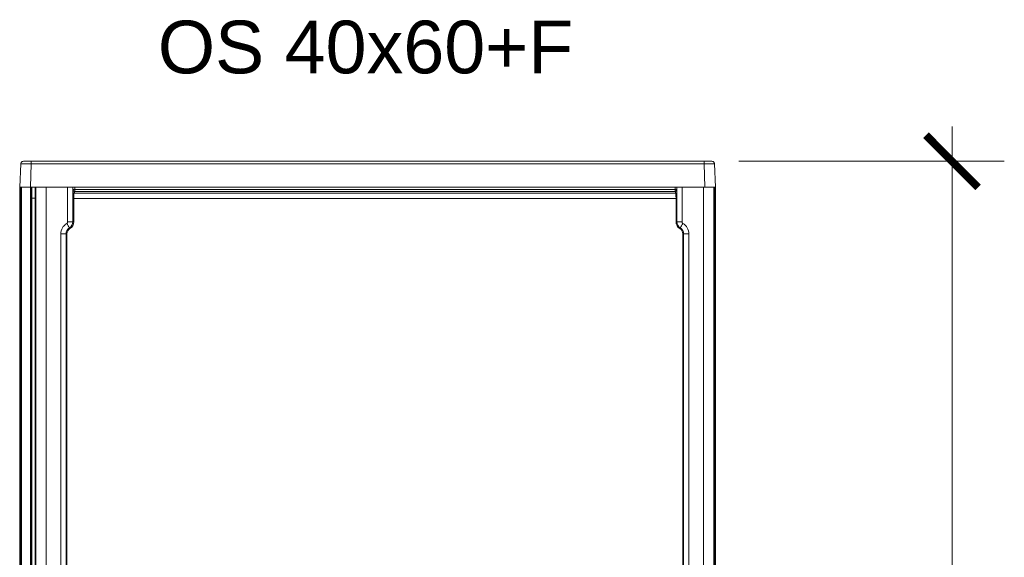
# Model space of a CAD drawing. Header units: millimetres. Extents: x 8901 to 12997, y -34 to 2093.
# Tile 18 of 18: x 12431 to 12997, y 1784 to 2093. Entities that reach past the tile are written whole.
import ezdxf

# ---------------------------------------------------------------- set-up
doc = ezdxf.new("R2010")
doc.units = ezdxf.units.MM
doc.header["$MEASUREMENT"] = 0
doc.layers.get('DEFPOINTS').update_dxf_attribs({"color": 6})
doc.layers.add('SCHEMAT', color=7, linetype='Continuous', lineweight=9)
doc.styles.add('ArialN', font='ARIALN.TTF')
doc.styles.add('STYLEARIAL', font='arial.ttf')
doc.dimstyles.new('Skala 20', dxfattribs={"dimscale": 20, "dimtxt": 1.5, "dimasz": 1.5, "dimexe": 1.5, "dimexo": 1, "dimtad": 1, "dimdec": 1, "dimrnd": 1, "dimdsep": 46, "dimtxsty": 'ArialN', "dimblk": 'ARCHTICK', "dimcen": 2.5, "dimdle": 1, "dimclrd": 256, "dimclrt": 256, "dimadec": 0, "dimazin": 0, "dimtfac": 1, "dimtdec": 1, "dimtmove": 0, "dimatfit": 3, "dimfxl": 1, "dimlwd": -1, "dimlwe": -1, "dimarcsym": 0})

# ---------------------------------------------------------------- blocks, each defined once
blk = doc.blocks.new('_ArchTick')
at = {"color": 0, "linetype": 'ByBlock', "const_width": 0.15}
blk.add_lwpolyline([(-0.5, -0.5), (0.5, 0.5)], dxfattribs=at)
blk = doc.blocks.new('*D14')
at = {"layer": 'DEFPOINTS', "color": 0, "lineweight": -2, "ltscale": 2, "transparency": 16777216}
for p in [(12824.77, 2011.45), (12967.36, 2011.45), (12805.09, 1386.41)]:
    blk.add_point(p, dxfattribs=at)
at = {"layer": 'SCHEMAT', "ltscale": 2, "transparency": 16777216}
blk.add_line((12967.36, 1366.41), (12967.36, 2031.45), dxfattribs=at)
at = {"layer": 'SCHEMAT', "color": 0, "ltscale": 2, "transparency": 16777216}
for p, q in [((12844.77, 2011.45), (12997.36, 2011.45)), ((12825.09, 1386.41), (12997.36, 1386.41))]:
    blk.add_line(p, q, dxfattribs=at)
at = {"layer": 'SCHEMAT', "ltscale": 2, "transparency": 16777216, "xscale": 30, "yscale": 30, "zscale": 30}
for p, rotation in [((12967.36, 2011.45), 90), ((12967.36, 1386.41), 270)]:
    blk.add_blockref('_ArchTick', p, dxfattribs=dict(at, rotation=rotation))
at = {"layer": 'SCHEMAT', "lineweight": -2, "ltscale": 2, "transparency": 16777216, "insert": (12939.54, 1698.93), "char_height": 30, "attachment_point": 5, "rotation": 90, "style": 'ArialN'}
blk.add_mtext('625', dxfattribs=at)

msp = doc.modelspace()

# ---------------------------------------------------------------- linework, layer by layer
at = {"layer": 'SCHEMAT'}
for p, q in [((12431.98, 2009.99), (12431.52, 1996.61)), ((12432.04, 2010.37), (12431.98, 2009.99)), ((12432.14, 2010), (12431.98, 2009.99)), ((12432.14, 2010), (12431.98, 2009.99)), ((12432.2, 2010.72), (12432.04, 2010.37)), ((12432.58, 2010.01), (12432.14, 2010)), ((12432.44, 2011.02), (12432.2, 2010.72)), ((12432.75, 2011.26), (12432.44, 2011.02)), ((12432.84, 2010.01), (12432.58, 2010)), ((12433.11, 2011.4), (12432.75, 2011.26)), ((12433.27, 2010.01), (12432.8, 2010.01)), ((12433.27, 2010.01), (12432.84, 2010.01)), ((12433.5, 2011.45), (12433.11, 2011.4)), ((12434.14, 2010.01), (12433.27, 2010.01)), ((12433.64, 2010.01), (12433.27, 2010.01)), ((12433.63, 2011.45), (12433.5, 2011.45)), ((12434.01, 2011.45), (12433.63, 2011.45)), ((12433.78, 2010.01), (12433.64, 2010.01)), ((12434.14, 2010.01), (12433.78, 2010.01)), ((12434.15, 2010.01), (12433.86, 2010.01)), ((12434.62, 2011.45), (12434.01, 2011.45)), ((12434.15, 2010.01), (12434.14, 2010.01)), ((12434.34, 2010), (12434.14, 2010.01)), ((12434.15, 2010.01), (12434.15, 2010.01)), ((12434.87, 2010.01), (12434.34, 2010)), ((12435.43, 2011.45), (12434.62, 2011.45)), ((12434.91, 2010.01), (12434.85, 2010.01)), ((12435.21, 2010), (12434.87, 2010.01)), ((12435.22, 2010.01), (12435.22, 2010.01)), ((12435.52, 2010.01), (12435.22, 2010)), ((12436.39, 2011.45), (12435.43, 2011.45)), ((12436.46, 2010), (12435.49, 2010.01)), ((12436.14, 2010), (12435.52, 2010.01)), ((12436.46, 2010), (12436.14, 2010)), ((12437.2, 2011.45), (12436.39, 2011.45)), ((12436.69, 2010), (12436.46, 2010)), ((12436.83, 2010), (12436.69, 2010)), ((12437.23, 2010), (12436.83, 2010)), ((12438.04, 2011.45), (12437.2, 2011.45)), ((12438.04, 2009.99), (12437.23, 2010)), ((12438.04, 2009.99), (12437.23, 2010)), ((12438.04, 2009.99), (12437.57, 1996.61)), ((12438.04, 2009.99), (12437.57, 1996.61)), ((12438.04, 2011.45), (12824.77, 2011.45)), ((12438.04, 2011.4), (12438.04, 2011.45)), ((12438.04, 2011.4), (12438.04, 2011.45)), ((12438.04, 2011.26), (12438.04, 2011.4)), ((12438.04, 2011.26), (12438.04, 2011.4)), ((12438.04, 2011.02), (12438.04, 2011.26)), ((12438.04, 2011.02), (12438.04, 2011.26)), ((12438.04, 2010.72), (12438.04, 2011.02)), ((12438.04, 2010.72), (12438.04, 2011.02)), ((12438.04, 2010.37), (12438.04, 2010.72)), ((12438.04, 2010.37), (12438.04, 2010.72)), ((12438.04, 2009.99), (12438.04, 2010.37)), ((12438.04, 2009.99), (12438.04, 2010.37)), ((12438.04, 2009.99), (12824.77, 2009.99)), ((12438.04, 2009.99), (12824.77, 2009.99)), ((12824.77, 2011.4), (12824.77, 2011.45)), ((12824.77, 2011.4), (12824.77, 2011.45)), ((12824.77, 2011.45), (12825.61, 2011.45)), ((12824.77, 2011.26), (12824.77, 2011.4)), ((12824.77, 2011.26), (12824.77, 2011.4)), ((12824.77, 2011.02), (12824.77, 2011.26)), ((12824.77, 2011.02), (12824.77, 2011.26)), ((12824.77, 2010.72), (12824.77, 2011.02)), ((12824.77, 2010.72), (12824.77, 2011.02)), ((12824.77, 2010.37), (12824.77, 2010.72)), ((12824.77, 2010.37), (12824.77, 2010.72)), ((12824.77, 2009.99), (12824.77, 2010.37)), ((12824.77, 2009.99), (12824.77, 2010.37)), ((12824.77, 2009.99), (12825.58, 2010)), ((12824.77, 2009.99), (12825.58, 2010)), ((12824.77, 2009.99), (12825.24, 1996.61)), ((12824.77, 2009.99), (12825.24, 1996.61)), ((12825.58, 2010), (12825.97, 2010)), ((12825.61, 2011.45), (12826.41, 2011.45)), ((12825.97, 2010), (12826.12, 2010)), ((12826.12, 2010), (12826.35, 2010)), ((12826.35, 2010), (12827.31, 2010.01)), ((12826.35, 2010), (12826.67, 2010)), ((12826.41, 2011.45), (12827.37, 2011.45)), ((12826.67, 2010), (12827.29, 2010.01)), ((12827.29, 2010.01), (12827.59, 2010)), ((12827.37, 2011.45), (12828.19, 2011.45)), ((12827.59, 2010.01), (12827.59, 2010.01)), ((12827.59, 2010), (12827.93, 2010.01)), ((12827.9, 2010.01), (12827.96, 2010.01)), ((12827.93, 2010.01), (12828.46, 2010)), ((12828.19, 2011.45), (12828.8, 2011.45)), ((12828.46, 2010), (12828.66, 2010.01)), ((12828.66, 2010.01), (12828.66, 2010.01)), ((12828.66, 2010.01), (12829.54, 2010.01)), ((12828.66, 2010.01), (12828.66, 2010.01)), ((12828.66, 2010.01), (12828.94, 2010.01)), ((12828.66, 2010.01), (12829.03, 2010.01)), ((12828.8, 2011.45), (12829.18, 2011.45)), ((12829.03, 2010.01), (12829.17, 2010.01)), ((12829.17, 2010.01), (12829.54, 2010.01)), ((12829.18, 2011.45), (12829.31, 2011.45)), ((12829.31, 2011.45), (12829.69, 2011.4)), ((12829.54, 2010.01), (12830.01, 2010.01)), ((12829.54, 2010.01), (12829.97, 2010.01)), ((12829.69, 2011.4), (12830.06, 2011.26)), ((12829.97, 2010.01), (12830.22, 2010)), ((12830.06, 2011.26), (12830.37, 2011.02)), ((12830.17, 2010.19), (12830.22, 2010)), ((12830.22, 2010.01), (12830.48, 2010.28)), ((12830.22, 2010.01), (12830.67, 2010)), ((12830.22, 2010.01), (12830.55, 2010.01)), ((12830.27, 2010.05), (12830.55, 2010.01)), ((12830.37, 2011.02), (12830.61, 2010.72)), ((12830.46, 2010.26), (12830.48, 2010.28)), ((12830.55, 2010.01), (12830.67, 2010)), ((12830.61, 2010.72), (12830.76, 2010.37)), ((12830.67, 2010), (12830.83, 2009.99)), ((12830.67, 2010), (12830.83, 2009.99)), ((12830.76, 2010.37), (12830.83, 2009.99)), ((12830.83, 2009.99), (12831.29, 1996.61)), ((12431.52, 1996.61), (12431.38, 1992.77)), ((12431.52, 1996.61), (12431.38, 1992.77)), ((12431.79, 1992.77), (12431.38, 1992.77)), ((12431.38, 1992.77), (12431.38, 1992.77)), ((12431.79, 1992.77), (12431.38, 1992.77)), ((12431.38, 1992.77), (12431.38, 1992.77)), ((12431.38, 1992.77), (12431.38, 1405.09)), ((12431.69, 1996.61), (12431.52, 1996.61)), ((12431.69, 1996.61), (12431.52, 1996.61)), ((12432.19, 1996.61), (12431.69, 1996.61)), ((12432.19, 1996.61), (12431.69, 1996.61)), ((12431.79, 1992.77), (12431.79, 1996.61)), ((12431.79, 1992.77), (12431.79, 1996.61)), ((12431.88, 1992.77), (12431.79, 1992.77)), ((12431.88, 1992.77), (12431.79, 1992.77)), ((12431.99, 1992.77), (12431.88, 1992.77)), ((12431.88, 1992.77), (12431.88, 1405.09)), ((12431.99, 1992.77), (12431.88, 1992.77)), ((12431.88, 1992.77), (12431.88, 1405.09)), ((12431.99, 1402.87), (12431.99, 1996.61)), ((12431.99, 1402.87), (12431.99, 1996.61)), ((12432.92, 1996.61), (12432.19, 1996.61)), ((12432.92, 1996.61), (12432.19, 1996.61)), ((12432.34, 1996.61), (12432.34, 1402.87)), ((12432.34, 1996.61), (12432.34, 1402.87)), ((12433.88, 1996.61), (12432.92, 1996.61)), ((12433.88, 1996.61), (12432.92, 1996.61)), ((12435, 1996.61), (12433.88, 1996.61)), ((12435, 1996.61), (12433.88, 1996.61)), ((12436.2, 1996.61), (12435, 1996.61)), ((12436.89, 1996.61), (12436.2, 1996.61)), ((12437.57, 1996.61), (12436.89, 1996.61)), ((12437.68, 1996.61), (12437.68, 1402.87)), ((12437.68, 1996.61), (12437.68, 1402.87)), ((12438.04, 1402.87), (12438.04, 1996.61)), ((12438.04, 1996.61), (12825.24, 1996.61)), ((12438.39, 1402.87), (12438.39, 1996.61)), ((12438.39, 1402.87), (12438.39, 1996.61)), ((12440.26, 1996.61), (12440.26, 1402.87)), ((12440.61, 1402.87), (12440.61, 1996.61)), ((12440.61, 1402.87), (12440.61, 1996.61)), ((12446.66, 1996.61), (12446.66, 1402.87)), ((12446.66, 1996.61), (12446.66, 1402.87)), ((12458.94, 1976.66), (12458.94, 1996.61)), ((12458.94, 1976.66), (12458.94, 1996.61)), ((12461.97, 1996.61), (12461.97, 1991.9)), ((12461.97, 1995.18), (12462, 1995.18)), ((12461.97, 1995.18), (12462, 1994.92)), ((12461.97, 1993.59), (12461.97, 1993.54)), ((12461.97, 1993.54), (12461.98, 1993.48)), ((12461.98, 1993.48), (12462.01, 1993.38)), ((12462, 1995.18), (12462.1, 1995.18)), ((12462, 1994.92), (12462.1, 1994.68)), ((12462.01, 1993.38), (12462.07, 1993.29)), ((12462.07, 1993.29), (12462.14, 1993.21)), ((12462.1, 1995.18), (12462.26, 1995.18)), ((12462.1, 1994.68), (12462.26, 1994.47)), ((12462.14, 1993.21), (12462.24, 1993.15)), ((12462.24, 1993.15), (12462.35, 1993.1)), ((12462.26, 1995.18), (12462.47, 1995.18)), ((12462.26, 1994.47), (12462.47, 1994.31)), ((12462.35, 1993.1), (12462.47, 1993.09)), ((12462.47, 1995.18), (12462.72, 1995.18)), ((12462.47, 1994.31), (12462.72, 1994.21)), ((12462.47, 1993.09), (12462.72, 1993.63)), ((12462.47, 1993.09), (12462.72, 1993.63)), ((12462.47, 1993.09), (12462.47, 1992.84)), ((12462.47, 1993.09), (12808.61, 1993.09)), ((12462.47, 1993.09), (12808.61, 1993.09)), ((12462.47, 1992.84), (12462.47, 1992.34)), ((12462.47, 1992.34), (12462.47, 1991.64)), ((12462.72, 1995.18), (12462.98, 1995.18)), ((12462.72, 1994.21), (12462.84, 1994.18)), ((12462.72, 1993.63), (12462.98, 1994.18)), ((12462.72, 1993.63), (12462.98, 1994.18)), ((12462.84, 1994.18), (12462.98, 1994.18)), ((12462.98, 1996.61), (12462.98, 1995.18)), ((12462.98, 1996.61), (12462.98, 1995.18)), ((12462.98, 1995.18), (12808.1, 1995.18)), ((12462.98, 1995.18), (12808.1, 1995.18)), ((12462.98, 1994.89), (12462.98, 1995.18)), ((12462.98, 1994.63), (12462.98, 1994.89)), ((12462.98, 1994.41), (12462.98, 1994.63)), ((12462.98, 1994.25), (12462.98, 1994.41)), ((12462.98, 1994.18), (12462.98, 1994.25)), ((12462.98, 1994.18), (12808.1, 1994.18)), ((12462.98, 1994.18), (12808.1, 1994.18)), ((12808.1, 1995.18), (12808.1, 1996.61)), ((12808.1, 1995.18), (12808.1, 1996.61)), ((12808.1, 1995.18), (12808.36, 1995.18)), ((12808.1, 1994.89), (12808.1, 1995.18)), ((12808.1, 1994.63), (12808.1, 1994.89)), ((12808.1, 1994.41), (12808.1, 1994.63)), ((12808.1, 1994.25), (12808.1, 1994.41)), ((12808.1, 1994.18), (12808.1, 1994.25)), ((12808.1, 1994.18), (12808.35, 1994.21)), ((12808.1, 1994.18), (12808.36, 1993.63)), ((12808.1, 1994.18), (12808.36, 1993.63)), ((12808.35, 1994.21), (12808.57, 1994.29)), ((12808.36, 1995.18), (12808.61, 1995.18)), ((12808.36, 1993.63), (12808.61, 1993.09)), ((12808.36, 1993.63), (12808.61, 1993.09)), ((12808.57, 1994.29), (12808.76, 1994.42)), ((12808.61, 1995.18), (12808.82, 1995.18)), ((12808.61, 1993.09), (12808.74, 1993.11)), ((12808.61, 1992.84), (12808.61, 1993.09)), ((12808.61, 1992.34), (12808.61, 1992.84)), ((12808.61, 1991.64), (12808.61, 1992.34)), ((12808.74, 1993.11), (12808.86, 1993.15)), ((12808.76, 1994.42), (12808.91, 1994.58)), ((12808.82, 1995.18), (12808.98, 1995.18)), ((12808.86, 1993.15), (12808.96, 1993.23)), ((12808.91, 1994.58), (12809.02, 1994.77)), ((12808.96, 1993.23), (12809.04, 1993.34)), ((12808.98, 1995.18), (12809.08, 1995.18)), ((12809.02, 1994.77), (12809.09, 1994.97)), ((12809.04, 1993.34), (12809.1, 1993.46)), ((12809.08, 1995.18), (12809.11, 1995.18)), ((12809.09, 1994.97), (12809.11, 1995.07)), ((12809.1, 1993.46), (12809.11, 1993.59)), ((12809.11, 1991.9), (12809.11, 1996.61)), ((12809.11, 1995.07), (12809.11, 1995.18)), ((12812.14, 1996.61), (12812.14, 1976.66)), ((12812.14, 1996.61), (12812.14, 1976.66)), ((12824.42, 1402.87), (12824.42, 1996.61)), ((12824.42, 1402.87), (12824.42, 1996.61)), ((12825.24, 1996.61), (12825.92, 1996.61)), ((12825.92, 1996.61), (12826.61, 1996.61)), ((12826.61, 1996.61), (12827.81, 1996.61)), ((12827.81, 1996.61), (12828.93, 1996.61)), ((12828.93, 1996.61), (12829.89, 1996.61)), ((12829.89, 1996.61), (12830.62, 1996.61)), ((12830.47, 1996.61), (12830.47, 1402.87)), ((12830.47, 1996.61), (12830.47, 1402.87)), ((12830.62, 1996.61), (12831.12, 1996.61)), ((12830.82, 1402.87), (12830.82, 1996.61)), ((12830.82, 1402.87), (12830.82, 1996.61)), ((12830.82, 1992.77), (12830.92, 1992.77)), ((12830.92, 1992.77), (12830.92, 1405.09)), ((12830.92, 1992.77), (12831.02, 1992.77)), ((12830.92, 1992.77), (12830.92, 1405.09)), ((12831.02, 1992.77), (12831.02, 1996.61)), ((12831.02, 1992.77), (12831.43, 1992.77)), ((12831.12, 1996.61), (12831.29, 1996.61)), ((12831.29, 1996.61), (12831.43, 1992.77)), ((12831.43, 1992.77), (12831.43, 1992.77)), ((12831.43, 1992.77), (12831.43, 1405.09)), ((12438.04, 1990.25), (12438.36, 1990.25)), ((12438.36, 1990.25), (12438.89, 1990.25)), ((12438.89, 1990.25), (12439.38, 1990.25)), ((12439.38, 1990.25), (12439.81, 1990.25)), ((12439.81, 1990.25), (12440.13, 1990.25)), ((12440.13, 1990.25), (12440.26, 1990.25)), ((12461.94, 1990.71), (12461.96, 1991.32)), ((12461.94, 1990.08), (12461.94, 1990.71)), ((12461.94, 1976.66), (12461.94, 1990.08)), ((12461.94, 1990.08), (12461.98, 1990.08)), ((12461.94, 1976.66), (12461.94, 1990.08)), ((12461.96, 1991.32), (12461.97, 1991.9)), ((12461.98, 1990.08), (12462.05, 1990.08)), ((12462.05, 1990.08), (12462.16, 1990.08)), ((12462.16, 1990.08), (12462.29, 1990.08)), ((12462.29, 1990.08), (12462.44, 1990.08)), ((12462.44, 1990.63), (12462.46, 1991.15)), ((12462.44, 1990.08), (12462.44, 1990.63)), ((12462.44, 1990.08), (12808.64, 1990.08)), ((12462.44, 1990.08), (12462.44, 1976.66)), ((12462.44, 1990.08), (12462.44, 1976.66)), ((12462.44, 1990.08), (12808.64, 1990.08)), ((12462.46, 1991.15), (12462.47, 1991.64)), ((12808.61, 1991.64), (12808.62, 1991.15)), ((12808.62, 1991.15), (12808.64, 1990.63)), ((12808.64, 1990.63), (12808.64, 1990.08)), ((12808.64, 1990.08), (12808.79, 1990.08)), ((12808.64, 1976.66), (12808.64, 1990.08)), ((12808.64, 1976.66), (12808.64, 1990.08)), ((12808.79, 1990.08), (12808.92, 1990.08)), ((12808.92, 1990.08), (12809.03, 1990.08)), ((12809.03, 1990.08), (12809.1, 1990.08)), ((12809.1, 1990.08), (12809.14, 1990.08)), ((12809.11, 1991.9), (12809.12, 1991.32)), ((12809.12, 1991.32), (12809.14, 1990.71)), ((12809.14, 1990.71), (12809.14, 1990.08)), ((12809.14, 1990.08), (12809.14, 1976.66)), ((12809.14, 1990.08), (12809.14, 1976.66)), ((12457.04, 1974.67), (12457.71, 1975.28)), ((12457.04, 1974.67), (12457.71, 1975.28)), ((12457.71, 1975.28), (12458.45, 1975.79)), ((12457.71, 1975.28), (12458.45, 1975.79)), ((12458.45, 1975.79), (12458.65, 1975.96)), ((12458.45, 1975.79), (12458.65, 1975.96)), ((12458.45, 1975.79), (12458.9, 1975.07)), ((12458.45, 1975.79), (12458.9, 1975.07)), ((12458.65, 1975.96), (12458.81, 1976.16)), ((12458.65, 1975.96), (12458.81, 1976.16)), ((12458.81, 1976.16), (12458.91, 1976.4)), ((12458.81, 1976.16), (12458.91, 1976.4)), ((12458.91, 1976.4), (12458.94, 1976.66)), ((12458.91, 1976.4), (12458.94, 1976.66)), ((12458.94, 1976.66), (12459.79, 1976.66)), ((12458.94, 1976.66), (12459.79, 1976.66)), ((12459.79, 1976.66), (12460.58, 1976.66)), ((12459.79, 1976.66), (12460.58, 1976.66)), ((12460.58, 1976.66), (12461.23, 1976.66)), ((12460.58, 1976.66), (12461.23, 1976.66)), ((12461.23, 1976.66), (12461.69, 1976.66)), ((12461.23, 1976.66), (12461.69, 1976.66)), ((12461.42, 1974.69), (12461.8, 1975.64)), ((12461.42, 1974.69), (12461.8, 1975.64)), ((12461.69, 1976.66), (12461.94, 1976.66)), ((12461.69, 1976.66), (12461.94, 1976.66)), ((12461.8, 1975.64), (12461.94, 1976.66)), ((12461.8, 1975.64), (12461.94, 1976.66)), ((12461.86, 1974.45), (12462.29, 1975.51)), ((12461.86, 1974.45), (12462.29, 1975.51)), ((12461.94, 1976.66), (12461.98, 1976.66)), ((12461.94, 1976.66), (12461.98, 1976.66)), ((12461.98, 1976.66), (12462.05, 1976.66)), ((12461.98, 1976.66), (12462.05, 1976.66)), ((12462.05, 1976.66), (12462.16, 1976.66)), ((12462.05, 1976.66), (12462.16, 1976.66)), ((12462.16, 1976.66), (12462.29, 1976.66)), ((12462.16, 1976.66), (12462.29, 1976.66)), ((12462.29, 1976.66), (12462.44, 1976.66)), ((12462.29, 1976.66), (12462.44, 1976.66)), ((12462.29, 1975.51), (12462.44, 1976.66)), ((12462.29, 1975.51), (12462.44, 1976.66)), ((12808.64, 1976.66), (12808.79, 1976.66)), ((12808.64, 1976.66), (12808.79, 1976.66)), ((12808.64, 1976.66), (12808.79, 1975.51)), ((12808.64, 1976.66), (12808.79, 1975.51)), ((12808.79, 1976.66), (12808.92, 1976.66)), ((12808.79, 1976.66), (12808.92, 1976.66)), ((12808.79, 1975.51), (12809.22, 1974.45)), ((12808.79, 1975.51), (12809.22, 1974.45)), ((12808.92, 1976.66), (12809.03, 1976.66)), ((12808.92, 1976.66), (12809.03, 1976.66)), ((12809.03, 1976.66), (12809.1, 1976.66)), ((12809.03, 1976.66), (12809.1, 1976.66)), ((12809.1, 1976.66), (12809.14, 1976.66)), ((12809.1, 1976.66), (12809.14, 1976.66)), ((12809.14, 1976.66), (12809.39, 1976.66)), ((12809.14, 1976.66), (12809.27, 1975.64)), ((12809.14, 1976.66), (12809.39, 1976.66)), ((12809.14, 1976.66), (12809.27, 1975.64)), ((12809.27, 1975.64), (12809.66, 1974.69)), ((12809.27, 1975.64), (12809.66, 1974.69)), ((12809.39, 1976.66), (12809.85, 1976.66)), ((12809.39, 1976.66), (12809.85, 1976.66)), ((12809.85, 1976.66), (12810.5, 1976.66)), ((12809.85, 1976.66), (12810.5, 1976.66)), ((12810.5, 1976.66), (12811.29, 1976.66)), ((12810.5, 1976.66), (12811.29, 1976.66)), ((12811.29, 1976.66), (12812.14, 1976.66)), ((12811.29, 1976.66), (12812.14, 1976.66)), ((12812.14, 1976.66), (12812.17, 1976.4)), ((12812.14, 1976.66), (12812.17, 1976.4)), ((12812.17, 1976.4), (12812.27, 1976.16)), ((12812.17, 1976.4), (12812.27, 1976.16)), ((12812.18, 1975.07), (12812.63, 1975.79)), ((12812.18, 1975.07), (12812.63, 1975.79)), ((12812.27, 1976.16), (12812.42, 1975.96)), ((12812.27, 1976.16), (12812.42, 1975.96)), ((12812.42, 1975.96), (12812.63, 1975.79)), ((12812.42, 1975.96), (12812.63, 1975.79)), ((12812.63, 1975.79), (12813.37, 1975.28)), ((12812.63, 1975.79), (12813.37, 1975.28)), ((12813.37, 1975.28), (12814.04, 1974.67)), ((12813.37, 1975.28), (12814.04, 1974.67)), ((12455.05, 1969.75), (12455.11, 1970.65)), ((12455.05, 1969.75), (12455.11, 1970.65)), ((12455.05, 1460.42), (12455.05, 1969.75)), ((12455.05, 1460.42), (12455.05, 1969.75)), ((12455.05, 1969.75), (12455.9, 1969.75)), ((12455.05, 1969.75), (12455.9, 1969.75)), ((12455.11, 1970.65), (12455.28, 1971.54)), ((12455.11, 1970.65), (12455.28, 1971.54)), ((12455.28, 1971.54), (12455.57, 1972.4)), ((12455.28, 1971.54), (12455.57, 1972.4)), ((12455.57, 1972.4), (12455.96, 1973.22)), ((12455.57, 1972.4), (12455.96, 1973.22)), ((12455.9, 1969.75), (12456.69, 1969.75)), ((12455.9, 1969.75), (12456.69, 1969.75)), ((12455.96, 1973.22), (12456.45, 1973.98)), ((12455.96, 1973.22), (12456.45, 1973.98)), ((12456.45, 1973.98), (12457.04, 1974.67)), ((12456.45, 1973.98), (12457.04, 1974.67)), ((12456.69, 1969.75), (12457.34, 1969.75)), ((12456.69, 1969.75), (12457.34, 1969.75)), ((12457.34, 1969.75), (12457.81, 1969.75)), ((12457.34, 1969.75), (12457.81, 1969.75)), ((12457.81, 1969.75), (12458.05, 1969.75)), ((12457.81, 1969.75), (12458.05, 1969.75)), ((12458.05, 1969.75), (12458.18, 1970.78)), ((12458.05, 1969.75), (12458.18, 1970.78)), ((12458.05, 1460.42), (12458.05, 1969.75)), ((12458.05, 1969.75), (12458.09, 1969.75)), ((12458.05, 1969.75), (12458.09, 1969.75)), ((12458.05, 1460.42), (12458.05, 1969.75)), ((12458.09, 1969.75), (12458.17, 1969.75)), ((12458.09, 1969.75), (12458.17, 1969.75)), ((12458.17, 1969.75), (12458.28, 1969.75)), ((12458.17, 1969.75), (12458.28, 1969.75)), ((12458.18, 1970.78), (12458.57, 1971.75)), ((12458.18, 1970.78), (12458.57, 1971.75)), ((12458.28, 1969.75), (12458.41, 1969.75)), ((12458.28, 1969.75), (12458.41, 1969.75)), ((12458.41, 1969.75), (12458.55, 1969.75)), ((12458.41, 1969.75), (12458.55, 1969.75)), ((12458.55, 1969.75), (12458.67, 1970.66)), ((12458.55, 1969.75), (12458.67, 1970.66)), ((12458.55, 1969.75), (12458.55, 1754.48)), ((12458.55, 1969.75), (12458.55, 1754.48)), ((12458.57, 1971.75), (12459.19, 1972.58)), ((12458.57, 1971.75), (12459.19, 1972.58)), ((12458.67, 1970.66), (12459.01, 1971.5)), ((12458.67, 1970.66), (12459.01, 1971.5)), ((12458.9, 1975.07), (12459.3, 1974.39)), ((12458.9, 1975.07), (12459.3, 1974.39)), ((12459.01, 1971.5), (12459.55, 1972.24)), ((12459.01, 1971.5), (12459.55, 1972.24)), ((12459.19, 1972.58), (12460.01, 1973.23)), ((12459.19, 1972.58), (12460.01, 1973.23)), ((12459.3, 1974.39), (12459.64, 1973.84)), ((12459.3, 1974.39), (12459.64, 1973.84)), ((12459.55, 1972.24), (12460.27, 1972.81)), ((12459.55, 1972.24), (12460.27, 1972.81)), ((12459.64, 1973.84), (12459.88, 1973.44)), ((12459.64, 1973.84), (12459.88, 1973.44)), ((12459.88, 1973.44), (12460.01, 1973.23)), ((12459.88, 1973.44), (12460.01, 1973.23)), ((12460.01, 1973.23), (12460.81, 1973.87)), ((12460.01, 1973.23), (12460.81, 1973.87)), ((12460.01, 1973.23), (12460.03, 1973.2)), ((12460.01, 1973.23), (12460.03, 1973.2)), ((12460.03, 1973.2), (12460.07, 1973.13)), ((12460.03, 1973.2), (12460.07, 1973.13)), ((12460.07, 1973.13), (12460.12, 1973.04)), ((12460.07, 1973.13), (12460.12, 1973.04)), ((12460.12, 1973.04), (12460.19, 1972.93)), ((12460.12, 1973.04), (12460.19, 1972.93)), ((12460.19, 1972.93), (12460.27, 1972.81)), ((12460.19, 1972.93), (12460.27, 1972.81)), ((12460.27, 1972.81), (12461.17, 1973.52)), ((12460.27, 1972.81), (12461.17, 1973.52)), ((12460.81, 1973.87), (12461.42, 1974.69)), ((12460.81, 1973.87), (12461.42, 1974.69)), ((12461.17, 1973.52), (12461.86, 1974.45)), ((12461.17, 1973.52), (12461.86, 1974.45)), ((12809.22, 1974.45), (12809.91, 1973.52)), ((12809.22, 1974.45), (12809.91, 1973.52)), ((12809.66, 1974.69), (12810.27, 1973.87)), ((12809.66, 1974.69), (12810.27, 1973.87)), ((12809.91, 1973.52), (12810.81, 1972.81)), ((12809.91, 1973.52), (12810.81, 1972.81)), ((12810.27, 1973.87), (12811.07, 1973.23)), ((12810.27, 1973.87), (12811.07, 1973.23)), ((12810.81, 1972.81), (12810.89, 1972.93)), ((12810.81, 1972.81), (12810.89, 1972.93)), ((12810.81, 1972.81), (12811.53, 1972.24)), ((12810.81, 1972.81), (12811.53, 1972.24)), ((12810.89, 1972.93), (12810.96, 1973.04)), ((12810.89, 1972.93), (12810.96, 1973.04)), ((12810.96, 1973.04), (12811.01, 1973.13)), ((12810.96, 1973.04), (12811.01, 1973.13)), ((12811.01, 1973.13), (12811.05, 1973.2)), ((12811.01, 1973.13), (12811.05, 1973.2)), ((12811.05, 1973.2), (12811.07, 1973.23)), ((12811.05, 1973.2), (12811.07, 1973.23)), ((12811.07, 1973.23), (12811.2, 1973.44)), ((12811.07, 1973.23), (12811.2, 1973.44)), ((12811.07, 1973.23), (12811.89, 1972.58)), ((12811.07, 1973.23), (12811.89, 1972.58)), ((12811.2, 1973.44), (12811.44, 1973.84)), ((12811.2, 1973.44), (12811.44, 1973.84)), ((12811.44, 1973.84), (12811.78, 1974.39)), ((12811.44, 1973.84), (12811.78, 1974.39)), ((12811.53, 1972.24), (12812.07, 1971.5)), ((12811.53, 1972.24), (12812.07, 1971.5)), ((12811.78, 1974.39), (12812.18, 1975.07)), ((12811.78, 1974.39), (12812.18, 1975.07)), ((12811.89, 1972.58), (12812.51, 1971.75)), ((12811.89, 1972.58), (12812.51, 1971.75)), ((12812.07, 1971.5), (12812.41, 1970.66)), ((12812.07, 1971.5), (12812.41, 1970.66)), ((12812.41, 1970.66), (12812.53, 1969.75)), ((12812.41, 1970.66), (12812.53, 1969.75)), ((12812.51, 1971.75), (12812.9, 1970.78)), ((12812.51, 1971.75), (12812.9, 1970.78)), ((12812.53, 1969.75), (12812.67, 1969.75)), ((12812.53, 1460.42), (12812.53, 1969.75)), ((12812.53, 1969.75), (12812.67, 1969.75)), ((12812.53, 1460.42), (12812.53, 1969.75)), ((12812.67, 1969.75), (12812.8, 1969.75)), ((12812.67, 1969.75), (12812.8, 1969.75)), ((12812.8, 1969.75), (12812.91, 1969.75)), ((12812.8, 1969.75), (12812.91, 1969.75)), ((12812.9, 1970.78), (12813.03, 1969.75)), ((12812.9, 1970.78), (12813.03, 1969.75)), ((12812.91, 1969.75), (12812.99, 1969.75)), ((12812.91, 1969.75), (12812.99, 1969.75)), ((12812.99, 1969.75), (12813.03, 1969.75)), ((12812.99, 1969.75), (12813.03, 1969.75)), ((12813.03, 1969.75), (12813.27, 1969.75)), ((12813.03, 1969.75), (12813.03, 1460.42)), ((12813.03, 1969.75), (12813.27, 1969.75)), ((12813.03, 1969.75), (12813.03, 1460.42)), ((12813.27, 1969.75), (12813.74, 1969.75)), ((12813.27, 1969.75), (12813.74, 1969.75)), ((12813.74, 1969.75), (12814.39, 1969.75)), ((12813.74, 1969.75), (12814.39, 1969.75)), ((12814.04, 1974.67), (12814.63, 1973.98)), ((12814.04, 1974.67), (12814.63, 1973.98)), ((12814.39, 1969.75), (12815.18, 1969.75)), ((12814.39, 1969.75), (12815.18, 1969.75)), ((12814.63, 1973.98), (12815.12, 1973.22)), ((12814.63, 1973.98), (12815.12, 1973.22)), ((12815.12, 1973.22), (12815.51, 1972.4)), ((12815.12, 1973.22), (12815.51, 1972.4)), ((12815.18, 1969.75), (12816.03, 1969.75)), ((12815.18, 1969.75), (12816.03, 1969.75)), ((12815.51, 1972.4), (12815.8, 1971.54)), ((12815.51, 1972.4), (12815.8, 1971.54)), ((12815.8, 1971.54), (12815.97, 1970.65)), ((12815.8, 1971.54), (12815.97, 1970.65)), ((12815.97, 1970.65), (12816.03, 1969.75)), ((12815.97, 1970.65), (12816.03, 1969.75)), ((12816.03, 1969.75), (12816.03, 1460.42)), ((12816.03, 1969.75), (12816.03, 1460.42))]:
    msp.add_line(p, q, dxfattribs=at)

# ---------------------------------------------------------------- texts
at = {"layer": 'SCHEMAT', "style": 'STYLEARIAL'}
msp.add_text('OS 40x60+F', height=30.292, dxfattribs=at).set_placement((12510.79, 2062))

# ---------------------------------------------------------------- dimensions: what is measured, and where the dimension line sits
at = {"layer": 'SCHEMAT', "lineweight": -2, "ltscale": 2}
dim = msp.add_linear_dim(base=(12967.36, 2011.45), p1=(12805.09, 1386.41), p2=(12824.77, 2011.45), angle=90, dimstyle='Skala 20', override={"dimtmove": 1}, dxfattribs=at)
dim.commit()
dim.dimension.update_dxf_attribs({"geometry": '*D14', "text_midpoint": (12939.54, 1698.93)})

doc.saveas('drawing.dxf')
